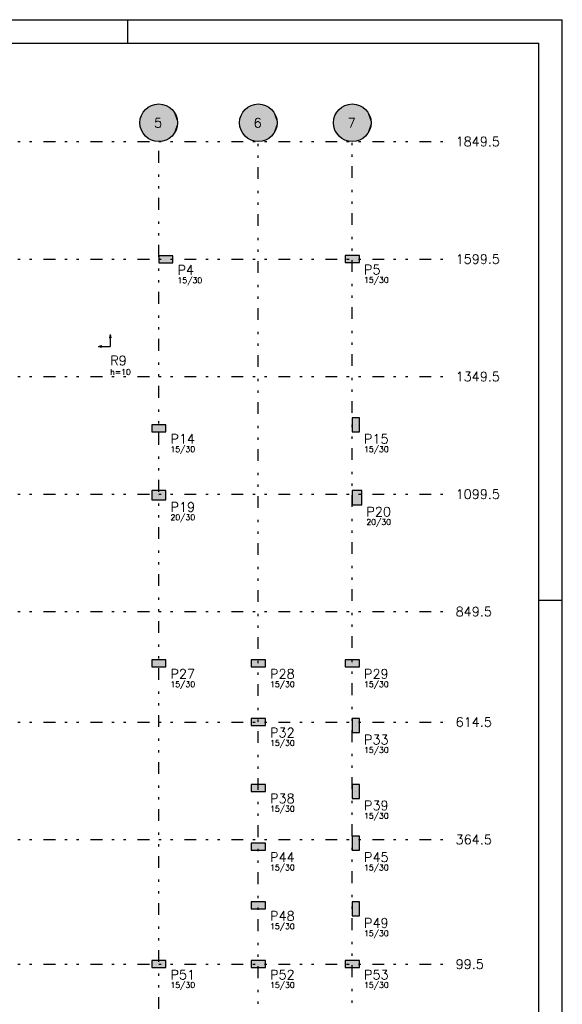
# Model space of a CAD drawing. Extents: x 0 to 119, y 0 to 84.
# Tile 8 of 8: x 96 to 119, y 42 to 84. Entities that reach past the tile are written whole.
import ezdxf

# ---------------------------------------------------------------- set-up
doc = ezdxf.new("R2010")
doc.units = 0
doc.header["$MEASUREMENT"] = 0
doc.linetypes.add('ESTILO_TQS_0004', pattern=[2, 0.5, -0.4, 0.1, -0.4, 0.1, -0.5])
for name, color, linetype in [('1', 1, 'CONTINUOUS'), ('2', 2, 'CONTINUOUS'), ('3', 3, 'CONTINUOUS'), ('4', 4, 'CONTINUOUS'), ('6', 6, 'CONTINUOUS'), ('8', 8, 'CONTINUOUS'), ('9', 9, 'CONTINUOUS')]:
    doc.layers.add(name, color=color, linetype=linetype)
doc.styles.get("Standard").update_dxf_attribs({"font": 'ROMANS.SHX'})

msp = doc.modelspace()

# ---------------------------------------------------------------- linework, layer by layer
at = {"layer": '2', "linetype": 'Continuous'}
for centre in [(101.71846, 79.7141), (105.95846, 79.7141), (109.95846, 79.7141)]:
    msp.add_circle(centre, 0.8, dxfattribs=at)
at = {"layer": '6', "linetype": 'Continuous'}
for points in [[(102.31846, 73.750787), (102.31846, 74.050787), (101.71846, 74.050787), (101.71846, 73.750787), (102.31846, 73.750787)], [(110.25846, 73.7641), (110.25846, 74.0641), (109.65846, 74.0641), (109.65846, 73.7641), (110.25846, 73.7641)], [(109.95846, 66.5641), (110.25846, 66.5641), (110.25846, 67.1641), (109.95846, 67.1641), (109.95846, 66.5641)], [(102.01846, 66.5641), (102.01846, 66.8641), (101.41846, 66.8641), (101.41846, 66.5641), (102.01846, 66.5641)], [(102.01846, 63.6641), (102.01846, 64.0641), (101.41846, 64.0641), (101.41846, 63.6641), (102.01846, 63.6641)], [(109.95846, 63.4641), (110.35846, 63.4641), (110.35846, 64.0641), (109.95846, 64.0641), (109.95846, 63.4641)], [(102.01846, 56.5641), (102.01846, 56.8641), (101.41846, 56.8641), (101.41846, 56.5641), (102.01846, 56.5641)], [(106.25846, 56.5641), (106.25846, 56.8641), (105.65846, 56.8641), (105.65846, 56.5641), (106.25846, 56.5641)], [(110.25846, 56.5641), (110.25846, 56.8641), (109.65846, 56.8641), (109.65846, 56.5641), (110.25846, 56.5641)], [(106.25846, 54.0641), (106.25846, 54.3641), (105.65846, 54.3641), (105.65846, 54.0641), (106.25846, 54.0641)], [(110.25846, 54.3641), (109.95846, 54.3641), (109.95846, 53.7641), (110.25846, 53.7641), (110.25846, 54.3641)], [(106.25846, 51.2641), (106.25846, 51.5641), (105.65846, 51.5641), (105.65846, 51.2641), (106.25846, 51.2641)], [(110.25846, 51.5641), (109.95846, 51.5641), (109.95846, 50.9641), (110.25846, 50.9641), (110.25846, 51.5641)], [(106.25846, 48.7641), (106.25846, 49.0641), (105.65846, 49.0641), (105.65846, 48.7641), (106.25846, 48.7641)], [(110.25846, 49.3641), (109.95846, 49.3641), (109.95846, 48.7641), (110.25846, 48.7641), (110.25846, 49.3641)], [(106.25846, 46.2641), (106.25846, 46.5641), (105.65846, 46.5641), (105.65846, 46.2641), (106.25846, 46.2641)], [(110.25846, 46.5641), (109.95846, 46.5641), (109.95846, 45.9641), (110.25846, 45.9641), (110.25846, 46.5641)], [(102.01846, 43.7641), (102.01846, 44.0641), (101.41846, 44.0641), (101.41846, 43.7641), (102.01846, 43.7641)], [(106.25846, 43.7641), (106.25846, 44.0641), (105.65846, 44.0641), (105.65846, 43.7641), (106.25846, 43.7641)], [(109.65846, 44.0641), (109.65846, 43.7641), (110.25846, 43.7641), (110.25846, 44.0641), (109.65846, 44.0641)]]:
    msp.add_lwpolyline(points, dxfattribs=at)
at = {"layer": '8', "linetype": 'Continuous'}
for p, q in [((0, 84.099998), (118.900002, 84.099998)), ((100.400002, 83.099998), (100.400002, 84.099998)), ((118.900002, 0), (118.900002, 84.099998)), ((2.5, 83.099998), (117.900002, 83.099998)), ((117.900002, 1), (117.900002, 83.099998)), ((102.01846, 73.900787), (102.01846, 73.900787)), ((109.95846, 73.9141), (109.95846, 73.9141)), ((99.654801, 70.699586), (99.623912, 70.567178)), ((99.623912, 70.567178), (99.685689, 70.567178)), ((99.654801, 70.699586), (99.685689, 70.567178)), ((99.654801, 70.567178), (99.654801, 70.199586)), ((99.154801, 70.199586), (99.287209, 70.230472)), ((99.154801, 70.199586), (99.287209, 70.168701)), ((99.287209, 70.168701), (99.287209, 70.230472)), ((99.287209, 70.199586), (99.654801, 70.199586)), ((101.71846, 66.7141), (101.71846, 66.7141)), ((110.10846, 66.8641), (110.10846, 66.8641)), ((101.71846, 63.8641), (101.71846, 63.8641)), ((110.15846, 63.7641), (110.15846, 63.7641)), ((117.900002, 59.400002), (118.900002, 59.400002)), ((101.71846, 56.7141), (101.71846, 56.7141)), ((105.95846, 56.7141), (105.95846, 56.7141)), ((109.95846, 56.7141), (109.95846, 56.7141)), ((105.95846, 54.2141), (105.95846, 54.2141)), ((110.10846, 54.0641), (110.10846, 54.0641)), ((105.95846, 51.4141), (105.95846, 51.4141)), ((110.10846, 51.2641), (110.10846, 51.2641)), ((110.10846, 49.0641), (110.10846, 49.0641)), ((105.95846, 48.9141), (105.95846, 48.9141)), ((105.95846, 46.4141), (105.95846, 46.4141)), ((110.10846, 46.2641), (110.10846, 46.2641)), ((101.71846, 43.9141), (101.71846, 43.9141)), ((105.95846, 43.9141), (105.95846, 43.9141)), ((109.95846, 43.9141), (109.95846, 43.9141))]:
    msp.add_line(p, q, dxfattribs=at)
at = {"layer": '8', "linetype": 'ESTILO_TQS_0004'}
for p, q in [((64.81846, 78.9141), (113.95846, 78.9141)), ((101.71846, 20.0141), (101.71846, 78.9141)), ((105.95846, 19.3237), (105.95846, 78.9141)), ((109.95846, 19.365653), (109.95846, 78.9141)), ((64.81846, 73.9141), (113.95846, 73.9141)), ((64.81846, 68.9141), (113.95846, 68.9141)), ((64.81846, 63.9141), (113.95846, 63.9141)), ((64.81846, 58.9141), (113.95846, 58.9141)), ((64.81846, 54.2141), (113.95846, 54.2141)), ((64.81846, 49.2141), (113.95846, 49.2141)), ((64.81846, 43.9141), (113.95846, 43.9141))]:
    msp.add_line(p, q, dxfattribs=at)
at = {"layer": '9', "linetype": 'Continuous'}
for points in [[(102.51846, 79.7141), (101.450556, 80.467909), (101.350408, 80.424408)], [(102.51846, 79.7141), (101.555695, 80.497367), (101.450556, 80.467909)], [(102.51846, 79.7141), (101.663866, 80.512235), (101.555695, 80.497367)], [(102.51846, 79.7141), (101.773054, 80.512235), (101.663866, 80.512235)], [(102.51846, 79.7141), (101.881225, 80.497367), (101.773054, 80.512235)], [(102.51846, 79.7141), (101.986364, 80.467909), (101.881225, 80.497367)], [(102.51846, 79.7141), (102.086512, 80.424408), (101.986364, 80.467909)], [(106.75846, 79.7141), (105.690556, 80.467909), (105.590408, 80.424408)], [(106.75846, 79.7141), (105.795695, 80.497367), (105.690556, 80.467909)], [(106.75846, 79.7141), (105.903866, 80.512235), (105.795695, 80.497367)], [(106.75846, 79.7141), (106.013054, 80.512235), (105.903866, 80.512235)], [(106.75846, 79.7141), (106.121225, 80.497367), (106.013054, 80.512235)], [(106.75846, 79.7141), (106.226364, 80.467909), (106.121225, 80.497367)], [(106.75846, 79.7141), (106.326512, 80.424408), (106.226364, 80.467909)], [(110.75846, 79.7141), (109.690556, 80.467909), (109.590408, 80.424408)], [(110.75846, 79.7141), (109.795695, 80.497367), (109.690556, 80.467909)], [(110.75846, 79.7141), (109.903866, 80.512235), (109.795695, 80.497367)], [(110.75846, 79.7141), (110.013054, 80.512235), (109.903866, 80.512235)], [(110.75846, 79.7141), (110.121225, 80.497367), (110.013054, 80.512235)], [(110.75846, 79.7141), (110.226364, 80.467909), (110.121225, 80.497367)], [(110.75846, 79.7141), (110.326512, 80.424408), (110.226364, 80.467909)], [(102.51846, 79.7141), (100.984691, 80.032821), (100.948126, 79.929937)], [(102.51846, 79.7141), (101.034924, 80.129767), (100.984691, 80.032821)], [(102.51846, 79.7141), (101.097891, 80.21897), (101.034924, 80.129767)], [(102.51846, 79.7141), (101.172417, 80.298769), (101.097891, 80.21897)], [(102.51846, 79.7141), (101.257116, 80.367676), (101.172417, 80.298769)], [(102.51846, 79.7141), (101.350408, 80.424408), (101.257116, 80.367676)], [(102.51846, 79.7141), (102.179804, 80.367676), (102.086512, 80.424408)], [(102.51846, 79.7141), (102.264503, 80.298769), (102.179804, 80.367676)], [(102.51846, 79.7141), (102.339029, 80.21897), (102.264503, 80.298769)], [(102.51846, 79.7141), (102.401996, 80.129767), (102.339029, 80.21897)], [(102.51846, 79.7141), (102.452229, 80.032821), (102.401996, 80.129767)], [(102.51846, 79.7141), (102.488794, 79.929937), (102.452229, 80.032821)], [(106.75846, 79.7141), (105.224691, 80.032821), (105.188126, 79.929937)], [(106.75846, 79.7141), (105.274924, 80.129767), (105.224691, 80.032821)], [(106.75846, 79.7141), (105.337891, 80.21897), (105.274924, 80.129767)], [(106.75846, 79.7141), (105.412417, 80.298769), (105.337891, 80.21897)], [(106.75846, 79.7141), (105.497116, 80.367676), (105.412417, 80.298769)], [(106.75846, 79.7141), (105.590408, 80.424408), (105.497116, 80.367676)], [(106.75846, 79.7141), (106.419804, 80.367676), (106.326512, 80.424408)], [(106.75846, 79.7141), (106.504503, 80.298769), (106.419804, 80.367676)], [(106.75846, 79.7141), (106.579029, 80.21897), (106.504503, 80.298769)], [(106.75846, 79.7141), (106.641996, 80.129767), (106.579029, 80.21897)], [(106.75846, 79.7141), (106.692229, 80.032821), (106.641996, 80.129767)], [(106.75846, 79.7141), (106.728794, 79.929937), (106.692229, 80.032821)], [(110.75846, 79.7141), (109.224691, 80.032821), (109.188126, 79.929937)], [(110.75846, 79.7141), (109.274924, 80.129767), (109.224691, 80.032821)], [(110.75846, 79.7141), (109.337891, 80.21897), (109.274924, 80.129767)], [(110.75846, 79.7141), (109.412417, 80.298769), (109.337891, 80.21897)], [(110.75846, 79.7141), (109.497116, 80.367676), (109.412417, 80.298769)], [(110.75846, 79.7141), (109.590408, 80.424408), (109.497116, 80.367676)], [(110.75846, 79.7141), (110.419804, 80.367676), (110.326512, 80.424408)], [(110.75846, 79.7141), (110.504503, 80.298769), (110.419804, 80.367676)], [(110.75846, 79.7141), (110.579029, 80.21897), (110.504503, 80.298769)], [(110.75846, 79.7141), (110.641996, 80.129767), (110.579029, 80.21897)], [(110.75846, 79.7141), (110.692229, 80.032821), (110.641996, 80.129767)], [(110.75846, 79.7141), (110.728794, 79.929937), (110.692229, 80.032821)], [(102.51846, 79.7141), (100.925911, 79.823033), (100.91846, 79.7141)], [(102.51846, 79.7141), (100.91846, 79.7141), (100.925911, 79.605167)], [(102.51846, 79.7141), (100.948126, 79.929937), (100.925911, 79.823033)], [(102.51846, 79.7141), (100.925911, 79.605167), (100.948126, 79.498263)], [(102.51846, 79.7141), (100.948126, 79.498263), (100.984691, 79.395379)], [(102.51846, 79.7141), (100.984691, 79.395379), (101.034924, 79.298433)], [(102.51846, 79.7141), (101.034924, 79.298433), (101.097891, 79.20923)], [(102.51846, 79.7141), (101.097891, 79.20923), (101.172417, 79.129431)], [(102.51846, 79.7141), (101.172417, 79.129431), (101.257116, 79.060524)], [(102.51846, 79.7141), (101.257116, 79.060524), (101.350408, 79.003792)], [(102.51846, 79.7141), (101.350408, 79.003792), (101.450556, 78.960291)], [(102.51846, 79.7141), (101.450556, 78.960291), (101.555695, 78.930833)], [(102.51846, 79.7141), (101.555695, 78.930833), (101.663866, 78.915965)], [(102.51846, 79.7141), (101.663866, 78.915965), (101.773054, 78.915965)], [(102.51846, 79.7141), (101.773054, 78.915965), (101.881225, 78.930833)], [(102.51846, 79.7141), (101.881225, 78.930833), (101.986364, 78.960291)], [(102.51846, 79.7141), (101.986364, 78.960291), (102.086512, 79.003792)], [(102.51846, 79.7141), (102.086512, 79.003792), (102.179804, 79.060524)], [(102.51846, 79.7141), (102.179804, 79.060524), (102.264503, 79.129431)], [(102.51846, 79.7141), (102.264503, 79.129431), (102.339029, 79.20923)], [(102.51846, 79.7141), (102.339029, 79.20923), (102.401996, 79.298433)], [(102.51846, 79.7141), (102.401996, 79.298433), (102.452229, 79.395379)], [(102.51846, 79.7141), (102.452229, 79.395379), (102.488794, 79.498263)], [(102.51846, 79.7141), (102.511009, 79.823033), (102.488794, 79.929937)], [(102.51846, 79.7141), (102.488794, 79.498263), (102.511009, 79.605167)], [(102.51846, 79.7141), (102.511009, 79.605167), (102.51846, 79.7141)], [(106.75846, 79.7141), (105.165911, 79.823033), (105.15846, 79.7141)], [(106.75846, 79.7141), (105.15846, 79.7141), (105.165911, 79.605167)], [(106.75846, 79.7141), (105.188126, 79.929937), (105.165911, 79.823033)], [(106.75846, 79.7141), (105.165911, 79.605167), (105.188126, 79.498263)], [(106.75846, 79.7141), (105.188126, 79.498263), (105.224691, 79.395379)], [(106.75846, 79.7141), (105.224691, 79.395379), (105.274924, 79.298433)], [(106.75846, 79.7141), (105.274924, 79.298433), (105.337891, 79.20923)], [(106.75846, 79.7141), (105.337891, 79.20923), (105.412417, 79.129431)], [(106.75846, 79.7141), (105.412417, 79.129431), (105.497116, 79.060524)], [(106.75846, 79.7141), (105.497116, 79.060524), (105.590408, 79.003792)], [(106.75846, 79.7141), (105.590408, 79.003792), (105.690556, 78.960291)], [(106.75846, 79.7141), (105.690556, 78.960291), (105.795695, 78.930833)], [(106.75846, 79.7141), (105.795695, 78.930833), (105.903866, 78.915965)], [(106.75846, 79.7141), (105.903866, 78.915965), (106.013054, 78.915965)], [(106.75846, 79.7141), (106.013054, 78.915965), (106.121225, 78.930833)], [(106.75846, 79.7141), (106.121225, 78.930833), (106.226364, 78.960291)], [(106.75846, 79.7141), (106.226364, 78.960291), (106.326512, 79.003792)], [(106.75846, 79.7141), (106.326512, 79.003792), (106.419804, 79.060524)], [(106.75846, 79.7141), (106.419804, 79.060524), (106.504503, 79.129431)], [(106.75846, 79.7141), (106.504503, 79.129431), (106.579029, 79.20923)], [(106.75846, 79.7141), (106.579029, 79.20923), (106.641996, 79.298433)], [(106.75846, 79.7141), (106.641996, 79.298433), (106.692229, 79.395379)], [(106.75846, 79.7141), (106.692229, 79.395379), (106.728794, 79.498263)], [(106.75846, 79.7141), (106.751009, 79.823033), (106.728794, 79.929937)], [(106.75846, 79.7141), (106.728794, 79.498263), (106.751009, 79.605167)], [(106.75846, 79.7141), (106.751009, 79.605167), (106.75846, 79.7141)], [(110.75846, 79.7141), (109.165911, 79.823033), (109.15846, 79.7141)], [(110.75846, 79.7141), (109.15846, 79.7141), (109.165911, 79.605167)], [(110.75846, 79.7141), (109.188126, 79.929937), (109.165911, 79.823033)], [(110.75846, 79.7141), (109.165911, 79.605167), (109.188126, 79.498263)], [(110.75846, 79.7141), (109.188126, 79.498263), (109.224691, 79.395379)], [(110.75846, 79.7141), (109.224691, 79.395379), (109.274924, 79.298433)], [(110.75846, 79.7141), (109.274924, 79.298433), (109.337891, 79.20923)], [(110.75846, 79.7141), (109.337891, 79.20923), (109.412417, 79.129431)], [(110.75846, 79.7141), (109.412417, 79.129431), (109.497116, 79.060524)], [(110.75846, 79.7141), (109.497116, 79.060524), (109.590408, 79.003792)], [(110.75846, 79.7141), (109.590408, 79.003792), (109.690556, 78.960291)], [(110.75846, 79.7141), (109.690556, 78.960291), (109.795695, 78.930833)], [(110.75846, 79.7141), (109.795695, 78.930833), (109.903866, 78.915965)], [(110.75846, 79.7141), (109.903866, 78.915965), (110.013054, 78.915965)], [(110.75846, 79.7141), (110.013054, 78.915965), (110.121225, 78.930833)], [(110.75846, 79.7141), (110.121225, 78.930833), (110.226364, 78.960291)], [(110.75846, 79.7141), (110.226364, 78.960291), (110.326512, 79.003792)], [(110.75846, 79.7141), (110.326512, 79.003792), (110.419804, 79.060524)], [(110.75846, 79.7141), (110.419804, 79.060524), (110.504503, 79.129431)], [(110.75846, 79.7141), (110.504503, 79.129431), (110.579029, 79.20923)], [(110.75846, 79.7141), (110.579029, 79.20923), (110.641996, 79.298433)], [(110.75846, 79.7141), (110.641996, 79.298433), (110.692229, 79.395379)], [(110.75846, 79.7141), (110.692229, 79.395379), (110.728794, 79.498263)], [(110.75846, 79.7141), (110.751009, 79.823033), (110.728794, 79.929937)], [(110.75846, 79.7141), (110.728794, 79.498263), (110.751009, 79.605167)], [(110.75846, 79.7141), (110.751009, 79.605167), (110.75846, 79.7141)], [(102.31846, 73.750787), (102.31846, 74.050787), (101.71846, 74.050787)], [(102.31846, 73.750787), (101.71846, 74.050787), (101.71846, 73.750787)], [(102.31846, 73.750787), (101.71846, 73.750787), (102.31846, 73.750787)], [(110.25846, 73.7641), (110.25846, 74.0641), (109.65846, 74.0641)], [(110.25846, 73.7641), (109.65846, 74.0641), (109.65846, 73.7641)], [(110.25846, 73.7641), (109.65846, 73.7641), (110.25846, 73.7641)], [(109.95846, 66.5641), (110.25846, 66.5641), (110.25846, 67.1641)], [(109.95846, 66.5641), (110.25846, 67.1641), (109.95846, 67.1641)], [(109.95846, 66.5641), (109.95846, 67.1641), (109.95846, 66.5641)], [(102.01846, 66.5641), (102.01846, 66.8641), (101.41846, 66.8641)], [(102.01846, 66.5641), (101.41846, 66.8641), (101.41846, 66.5641)], [(102.01846, 66.5641), (101.41846, 66.5641), (102.01846, 66.5641)], [(102.01846, 63.6641), (102.01846, 64.0641), (101.41846, 64.0641)], [(102.01846, 63.6641), (101.41846, 64.0641), (101.41846, 63.6641)], [(109.95846, 63.4641), (110.35846, 63.4641), (110.35846, 64.0641)], [(109.95846, 63.4641), (110.35846, 64.0641), (109.95846, 64.0641)], [(109.95846, 63.4641), (109.95846, 64.0641), (109.95846, 63.4641)], [(102.01846, 63.6641), (101.41846, 63.6641), (102.01846, 63.6641)], [(102.01846, 56.5641), (102.01846, 56.8641), (101.41846, 56.8641)], [(102.01846, 56.5641), (101.41846, 56.8641), (101.41846, 56.5641)], [(102.01846, 56.5641), (101.41846, 56.5641), (102.01846, 56.5641)], [(106.25846, 56.5641), (106.25846, 56.8641), (105.65846, 56.8641)], [(106.25846, 56.5641), (105.65846, 56.8641), (105.65846, 56.5641)], [(106.25846, 56.5641), (105.65846, 56.5641), (106.25846, 56.5641)], [(110.25846, 56.5641), (110.25846, 56.8641), (109.65846, 56.8641)], [(110.25846, 56.5641), (109.65846, 56.8641), (109.65846, 56.5641)], [(110.25846, 56.5641), (109.65846, 56.5641), (110.25846, 56.5641)], [(106.25846, 54.0641), (106.25846, 54.3641), (105.65846, 54.3641)], [(106.25846, 54.0641), (105.65846, 54.3641), (105.65846, 54.0641)], [(106.25846, 54.0641), (105.65846, 54.0641), (106.25846, 54.0641)], [(110.25846, 54.3641), (109.95846, 54.3641), (109.95846, 53.7641)], [(110.25846, 54.3641), (109.95846, 53.7641), (110.25846, 53.7641)], [(110.25846, 54.3641), (110.25846, 53.7641), (110.25846, 54.3641)], [(106.25846, 51.2641), (106.25846, 51.5641), (105.65846, 51.5641)], [(106.25846, 51.2641), (105.65846, 51.5641), (105.65846, 51.2641)], [(110.25846, 51.5641), (109.95846, 51.5641), (109.95846, 50.9641)], [(110.25846, 51.5641), (109.95846, 50.9641), (110.25846, 50.9641)], [(110.25846, 51.5641), (110.25846, 50.9641), (110.25846, 51.5641)], [(106.25846, 51.2641), (105.65846, 51.2641), (106.25846, 51.2641)], [(106.25846, 48.7641), (106.25846, 49.0641), (105.65846, 49.0641)], [(106.25846, 48.7641), (105.65846, 49.0641), (105.65846, 48.7641)], [(110.25846, 49.3641), (109.95846, 49.3641), (109.95846, 48.7641)], [(110.25846, 49.3641), (109.95846, 48.7641), (110.25846, 48.7641)], [(110.25846, 49.3641), (110.25846, 48.7641), (110.25846, 49.3641)], [(106.25846, 48.7641), (105.65846, 48.7641), (106.25846, 48.7641)], [(106.25846, 46.2641), (106.25846, 46.5641), (105.65846, 46.5641)], [(106.25846, 46.2641), (105.65846, 46.5641), (105.65846, 46.2641)], [(110.25846, 46.5641), (109.95846, 46.5641), (109.95846, 45.9641)], [(110.25846, 46.5641), (109.95846, 45.9641), (110.25846, 45.9641)], [(110.25846, 46.5641), (110.25846, 45.9641), (110.25846, 46.5641)], [(106.25846, 46.2641), (105.65846, 46.2641), (106.25846, 46.2641)], [(102.01846, 43.7641), (102.01846, 44.0641), (101.41846, 44.0641)], [(102.01846, 43.7641), (101.41846, 44.0641), (101.41846, 43.7641)], [(106.25846, 43.7641), (106.25846, 44.0641), (105.65846, 44.0641)], [(106.25846, 43.7641), (105.65846, 44.0641), (105.65846, 43.7641)], [(109.65846, 44.0641), (109.65846, 43.7641), (110.25846, 43.7641)], [(109.65846, 44.0641), (110.25846, 43.7641), (110.25846, 44.0641)], [(109.65846, 44.0641), (110.25846, 44.0641), (109.65846, 44.0641)], [(102.01846, 43.7641), (101.41846, 43.7641), (102.01846, 43.7641)], [(106.25846, 43.7641), (105.65846, 43.7641), (106.25846, 43.7641)]]:
    msp.add_solid(points, dxfattribs=at)

# ---------------------------------------------------------------- texts
at = {"layer": '1', "linetype": 'Continuous'}
for s, p in [('1849.5', (114.35846, 78.7141)), ('1599.5', (114.35846, 73.7141)), ('1349.5', (114.35846, 68.7141)), ('1099.5', (114.35846, 63.7141)), ('849.5', (114.35846, 58.7141)), ('614.5', (114.35846, 54.0141)), ('364.5', (114.35846, 49.0141)), ('99.5', (114.35846, 43.7141))]:
    msp.add_text(s, height=0.4, dxfattribs=at).set_placement(p)
at = {"layer": '3', "linetype": 'Continuous'}
for s, p in [('15/30', (102.51846, 72.890787)), ('15/30', (110.45846, 72.9041)), ('h=10', (99.654801, 68.991586)), ('15/30', (102.21846, 65.7041)), ('15/30', (110.45846, 65.7041)), ('20/30', (102.21846, 62.8041)), ('20/30', (110.55846, 62.6041)), ('15/30', (102.21846, 55.7041)), ('15/30', (106.45846, 55.7041)), ('15/30', (110.45846, 55.7041)), ('15/30', (106.45846, 53.2041)), ('15/30', (110.45846, 52.9041)), ('15/30', (106.45846, 50.4041)), ('15/30', (110.45846, 50.1041)), ('15/30', (106.45846, 47.9041)), ('15/30', (110.45846, 47.9041)), ('15/30', (106.45846, 45.4041)), ('15/30', (110.45846, 45.1041)), ('15/30', (102.21846, 42.9041)), ('15/30', (106.45846, 42.9041)), ('15/30', (110.45846, 42.9041))]:
    msp.add_text(s, height=0.24, dxfattribs=at).set_placement(p)
at = {"layer": '4', "linetype": 'Continuous'}
msp.add_text('R9', height=0.4, dxfattribs=at).set_placement((99.654801, 69.399586))
at = {"layer": '6', "linetype": 'Continuous'}
for s, p in [('5', (101.51846, 79.5141)), ('6', (105.75846, 79.5141)), ('7', (109.75846, 79.5141)), ('P4', (102.51846, 73.250787)), ('P5', (110.45846, 73.2641)), ('P14', (102.21846, 66.0641)), ('P15', (110.45846, 66.0641)), ('P19', (102.21846, 63.1641)), ('P20', (110.55846, 62.9641)), ('P27', (102.21846, 56.0641)), ('P28', (106.45846, 56.0641)), ('P29', (110.45846, 56.0641)), ('P32', (106.45846, 53.5641)), ('P33', (110.45846, 53.2641)), ('P38', (106.45846, 50.7641)), ('P39', (110.45846, 50.4641)), ('P44', (106.45846, 48.2641)), ('P45', (110.45846, 48.2641)), ('P48', (106.45846, 45.7641)), ('P49', (110.45846, 45.4641)), ('P51', (102.21846, 43.2641)), ('P52', (106.45846, 43.2641)), ('P53', (110.45846, 43.2641))]:
    msp.add_text(s, height=0.4, dxfattribs=at).set_placement(p)

doc.saveas('drawing.dxf')
